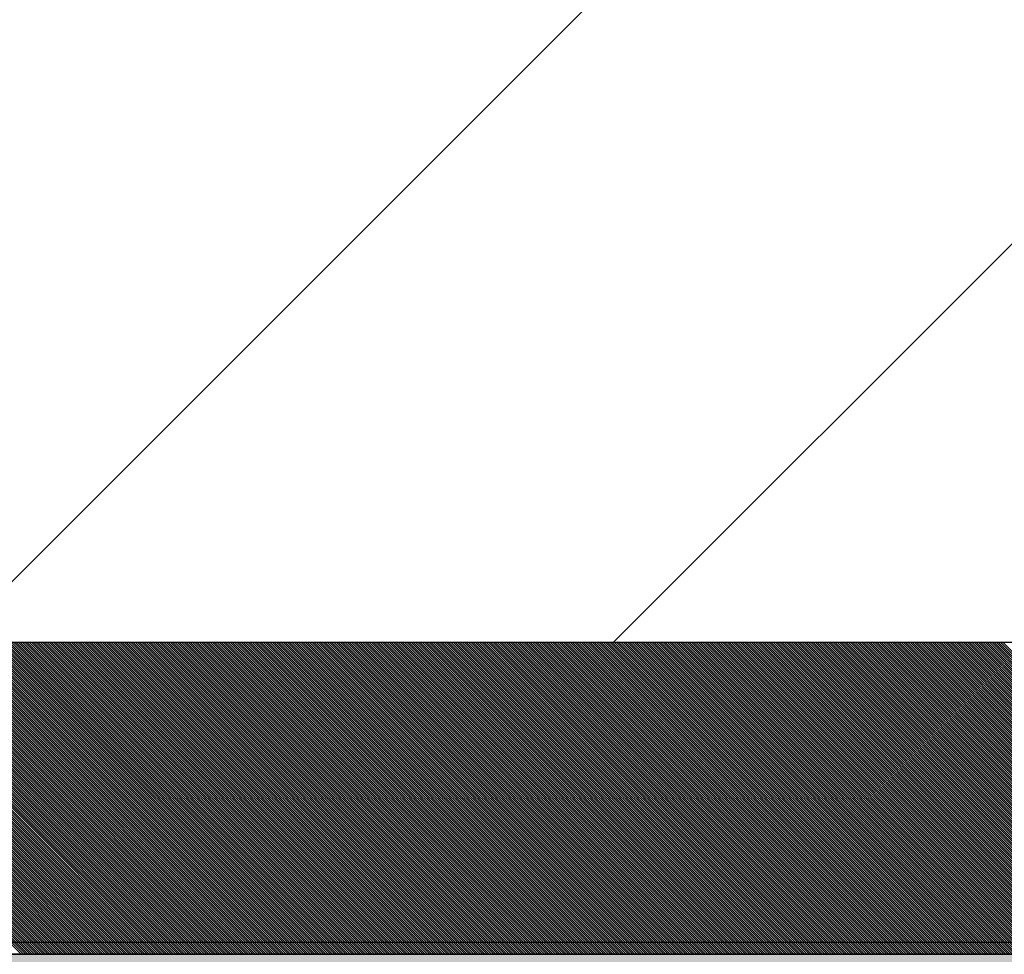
# Model space of a CAD drawing. Header units: millimetres. Extents: x 811 to 573824, y 137 to 100812.
# Tile 78 of 143: x 450198 to 450277, y 70710 to 70785. Entities that reach past the tile are written whole.
import ezdxf

# ---------------------------------------------------------------- set-up
doc = ezdxf.new("R2010")
doc.units = ezdxf.units.MM
doc.header["$LTSCALE"] = 3
doc.header["$MEASUREMENT"] = 0
doc.header["$PDMODE"] = 35
doc.layers.get('Defpoints').update_dxf_attribs({"lineweight": 0})
for name, color, linetype in [('ARC - LEADER ARROW', 7, 'Continuous'), ('GLASS', 5, 'Continuous'), ('TEXT', 7, 'Continuous')]:
    doc.layers.add(name, color=color, linetype=linetype)
for name, color, linetype, lineweight in [('KITCHEN EQUIPMENTS', 251, 'Continuous', 0), ('NEW BRICKWORK', 1, 'Continuous', 0), ('S Fur', 44, 'Continuous', 20), ('S-Hatch_8', 7, 'Continuous', 0), ('Wall', 7, 'Continuous', 25)]:
    doc.layers.add(name, color=color, linetype=linetype, lineweight=lineweight)
doc.styles.get("Standard").update_dxf_attribs({"font": 'stylu.ttf'})
doc.dimstyles.new('ARC SCALE50', dxfattribs={"dimscale": 50, "dimtxt": 1, "dimasz": 1.5, "dimexe": 0.8, "dimexo": 0.8, "dimgap": 0.5, "dimtad": 0, "dimdec": 0, "dimrnd": 1, "dimzin": 0, "dimdsep": 46, "dimtxsty": 'Standard', "dimcen": 1.5, "dimdle": 0.8, "dimclrd": 256, "dimclre": 256, "dimclrt": 256, "dimadec": 0, "dimazin": 0, "dimtfac": 2, "dimtdec": 0, "dimtmove": 1, "dimatfit": 2, "dimfxl": 1, "dimtolj": 1, "dimtzin": 0, "dimlwd": -1, "dimlwe": 13, "dimarcsym": 0})

# ---------------------------------------------------------------- blocks, each defined once
blk = doc.blocks.new('xzgredgr')
at = {"layer": 'KITCHEN EQUIPMENTS'}
for q in [(451024.926, 70735.189, 0.118), (450524.926, 70735.189, 0.118)]:
    blk.add_line((450124.926, 70735.189, 0.118), q, dxfattribs=at)
blk = doc.blocks.new('*D248')
at = {"layer": 'ARC - LEADER ARROW', "lineweight": 13, "transparency": 16777216}
for p, q in [((450164.926, 70735.189), (450350.602, 70735.189)), ((450164.925, 66874.887), (450350.602, 66874.887))]:
    blk.add_line(p, q, dxfattribs=at)
at = {"layer": 'ARC - LEADER ARROW', "transparency": 16777216}
for p, q in [((450310.602, 70660.189), (450310.602, 68925.847)), ((450310.602, 66949.887), (450310.602, 68684.229))]:
    blk.add_line(p, q, dxfattribs=at)
for points in [[(450298.102, 70660.189), (450323.102, 70660.189), (450310.602, 70735.189)], [(450298.102, 66949.887), (450323.102, 66949.887), (450310.602, 66874.887)]]:
    blk.add_solid(points, dxfattribs=at)
at = {"layer": 'Defpoints', "color": 0, "transparency": 16777216}
for p in [(450124.926, 70735.189, 0.001), (450124.925, 66874.887, 0), (450310.602, 66874.887)]:
    blk.add_point(p, dxfattribs=at)
at = {"layer": 'ARC - LEADER ARROW', "transparency": 16777216, "insert": (450310.602, 68805.038), "char_height": 50, "attachment_point": 5, "rotation": 90}
blk.add_mtext('\\A1;3860', dxfattribs=at)
blk = doc.blocks.new('SEATING')
at = {"layer": 'S Fur', "lineweight": 25, "elevation": 0.18}
blk.add_lwpolyline([(101975.483, 80587.82), (102875.481, 80587.82), (102875.481, 80569.821), (101975.483, 80569.821)], close=True, dxfattribs=at)
blk = doc.blocks.new('BAR BACK DISPLAY SHELVES')
at = {"layer": 'GLASS', "ltscale": 0.5}
h = blk.add_hatch(color=4, dxfattribs=at)
h.dxf.hatch_style = 1
h.paths.add_polyline_path([(68311.064, 74450.762), (68310.997, 78040.621), (68561.057, 78040.554), (68561.058, 74450.346)])
at = {"layer": 'S Fur'}
for p, q in [((68310.997, 78065.555, 0.181), (68561.058, 78065.555, 0.181)), ((68561.058, 78040.554, 0.181), (68310.997, 78040.554, 0.181))]:
    blk.add_line(p, q, dxfattribs=at)
at = {"layer": 'S-Hatch_8', "color": 0, "linetype": 'Continuous'}
for p, q in [((68359.115, 78040.554, 0.181), (68334.115, 78065.555, 0.181)), ((68359.292, 78040.554, 0.181), (68334.292, 78065.555, 0.181)), ((68359.469, 78040.554, 0.181), (68334.468, 78065.555, 0.181)), ((68359.646, 78040.554, 0.181), (68334.645, 78065.555, 0.181)), ((68359.822, 78040.554, 0.181), (68334.822, 78065.555, 0.181)), ((68359.999, 78040.554, 0.181), (68334.999, 78065.555, 0.181)), ((68360.176, 78040.554, 0.181), (68335.176, 78065.555, 0.181)), ((68360.353, 78040.554, 0.181), (68335.352, 78065.555, 0.181)), ((68360.529, 78040.554, 0.181), (68335.529, 78065.555, 0.181)), ((68360.706, 78040.554, 0.181), (68335.706, 78065.555, 0.181)), ((68360.883, 78040.554, 0.181), (68335.883, 78065.555, 0.181)), ((68361.06, 78040.554, 0.181), (68336.059, 78065.555, 0.181)), ((68361.237, 78040.554, 0.181), (68336.236, 78065.555, 0.181)), ((68361.413, 78040.554, 0.181), (68336.413, 78065.555, 0.181)), ((68361.59, 78040.554, 0.181), (68336.59, 78065.555, 0.181)), ((68361.767, 78040.554, 0.181), (68336.767, 78065.555, 0.181)), ((68361.944, 78040.554, 0.181), (68336.943, 78065.555, 0.181)), ((68362.12, 78040.554, 0.181), (68337.12, 78065.555, 0.181)), ((68362.297, 78040.554, 0.181), (68337.297, 78065.555, 0.181)), ((68362.474, 78040.554, 0.181), (68337.474, 78065.555, 0.181)), ((68362.651, 78040.554, 0.181), (68337.65, 78065.555, 0.181)), ((68362.828, 78040.554, 0.181), (68337.827, 78065.555, 0.181)), ((68363.004, 78040.554, 0.181), (68338.004, 78065.555, 0.181)), ((68363.181, 78040.554, 0.181), (68338.181, 78065.555, 0.181)), ((68363.358, 78040.554, 0.181), (68338.358, 78065.555, 0.181)), ((68363.535, 78040.554, 0.181), (68338.534, 78065.555, 0.181)), ((68363.711, 78040.554, 0.181), (68338.711, 78065.555, 0.181)), ((68363.888, 78040.554, 0.181), (68338.888, 78065.555, 0.181)), ((68364.065, 78040.554, 0.181), (68339.065, 78065.555, 0.181)), ((68364.242, 78040.554, 0.181), (68339.241, 78065.555, 0.181)), ((68364.419, 78040.554, 0.181), (68339.418, 78065.555, 0.181)), ((68364.595, 78040.554, 0.181), (68339.595, 78065.555, 0.181)), ((68364.772, 78040.554, 0.181), (68339.772, 78065.555, 0.181)), ((68364.949, 78040.554, 0.181), (68339.949, 78065.555, 0.181)), ((68365.126, 78040.554, 0.181), (68340.125, 78065.555, 0.181)), ((68365.302, 78040.554, 0.181), (68340.302, 78065.555, 0.181)), ((68365.479, 78040.554, 0.181), (68340.479, 78065.555, 0.181)), ((68365.656, 78040.554, 0.181), (68340.656, 78065.555, 0.181)), ((68365.833, 78040.554, 0.181), (68340.832, 78065.555, 0.181)), ((68366.01, 78040.554, 0.181), (68341.009, 78065.555, 0.181)), ((68366.186, 78040.554, 0.181), (68341.186, 78065.555, 0.181)), ((68366.363, 78040.554, 0.181), (68341.363, 78065.555, 0.181)), ((68366.54, 78040.554, 0.181), (68341.539, 78065.555, 0.181)), ((68366.717, 78040.554, 0.181), (68341.716, 78065.555, 0.181)), ((68366.893, 78040.554, 0.181), (68341.893, 78065.555, 0.181)), ((68367.07, 78040.554, 0.181), (68342.07, 78065.555, 0.181)), ((68367.247, 78040.554, 0.181), (68342.247, 78065.555, 0.181)), ((68367.424, 78040.554, 0.181), (68342.423, 78065.555, 0.181)), ((68367.6, 78040.554, 0.181), (68342.6, 78065.555, 0.181)), ((68367.777, 78040.554, 0.181), (68342.777, 78065.555, 0.181)), ((68367.954, 78040.554, 0.181), (68342.954, 78065.555, 0.181)), ((68368.131, 78040.554, 0.181), (68343.13, 78065.555, 0.181)), ((68368.308, 78040.554, 0.181), (68343.307, 78065.555, 0.181)), ((68368.484, 78040.554, 0.181), (68343.484, 78065.555, 0.181)), ((68368.661, 78040.554, 0.181), (68343.661, 78065.555, 0.181)), ((68368.838, 78040.554, 0.181), (68343.838, 78065.555, 0.181)), ((68369.015, 78040.554, 0.181), (68344.014, 78065.555, 0.181)), ((68369.191, 78040.554, 0.181), (68344.191, 78065.555, 0.181)), ((68369.368, 78040.554, 0.181), (68344.368, 78065.555, 0.181)), ((68369.545, 78040.554, 0.181), (68344.545, 78065.555, 0.181)), ((68369.722, 78040.554, 0.181), (68344.721, 78065.555, 0.181)), ((68369.899, 78040.554, 0.181), (68344.898, 78065.555, 0.181)), ((68370.075, 78040.554, 0.181), (68345.075, 78065.555, 0.181)), ((68370.252, 78040.554, 0.181), (68345.252, 78065.555, 0.181)), ((68370.429, 78040.554, 0.181), (68345.429, 78065.555, 0.181)), ((68370.606, 78040.554, 0.181), (68345.605, 78065.555, 0.181)), ((68370.782, 78040.554, 0.181), (68345.782, 78065.555, 0.181)), ((68370.959, 78040.554, 0.181), (68345.959, 78065.555, 0.181)), ((68371.136, 78040.554, 0.181), (68346.136, 78065.555, 0.181)), ((68371.313, 78040.554, 0.181), (68346.312, 78065.555, 0.181)), ((68371.49, 78040.554, 0.181), (68346.489, 78065.555, 0.181)), ((68371.666, 78040.554, 0.181), (68346.666, 78065.555, 0.181)), ((68371.843, 78040.554, 0.181), (68346.843, 78065.555, 0.181)), ((68372.02, 78040.554, 0.181), (68347.02, 78065.555, 0.181)), ((68372.197, 78040.554, 0.181), (68347.196, 78065.555, 0.181)), ((68372.373, 78040.554, 0.181), (68347.373, 78065.555, 0.181)), ((68372.55, 78040.554, 0.181), (68347.55, 78065.555, 0.181)), ((68372.727, 78040.554, 0.181), (68347.727, 78065.555, 0.181)), ((68372.904, 78040.554, 0.181), (68347.903, 78065.555, 0.181)), ((68373.081, 78040.554, 0.181), (68348.08, 78065.555, 0.181)), ((68373.257, 78040.554, 0.181), (68348.257, 78065.555, 0.181)), ((68373.434, 78040.554, 0.181), (68348.434, 78065.555, 0.181)), ((68373.611, 78040.554, 0.181), (68348.611, 78065.555, 0.181)), ((68373.788, 78040.554, 0.181), (68348.787, 78065.555, 0.181)), ((68373.964, 78040.554, 0.181), (68348.964, 78065.555, 0.181)), ((68374.141, 78040.554, 0.181), (68349.141, 78065.555, 0.181)), ((68374.318, 78040.554, 0.181), (68349.318, 78065.555, 0.181)), ((68374.495, 78040.554, 0.181), (68349.494, 78065.555, 0.181)), ((68374.672, 78040.554, 0.181), (68349.671, 78065.555, 0.181)), ((68374.848, 78040.554, 0.181), (68349.848, 78065.555, 0.181)), ((68375.025, 78040.554, 0.181), (68350.025, 78065.555, 0.181)), ((68375.202, 78040.554, 0.181), (68350.202, 78065.555, 0.181)), ((68375.379, 78040.554, 0.181), (68350.378, 78065.555, 0.181)), ((68375.555, 78040.554, 0.181), (68350.555, 78065.555, 0.181)), ((68375.732, 78040.554, 0.181), (68350.732, 78065.555, 0.181)), ((68375.909, 78040.554, 0.181), (68350.909, 78065.555, 0.181)), ((68376.086, 78040.554, 0.181), (68351.085, 78065.555, 0.181)), ((68376.263, 78040.554, 0.181), (68351.262, 78065.555, 0.181)), ((68376.439, 78040.554, 0.181), (68351.439, 78065.555, 0.181)), ((68376.616, 78040.554, 0.181), (68351.616, 78065.555, 0.181)), ((68376.793, 78040.554, 0.181), (68351.793, 78065.555, 0.181)), ((68376.97, 78040.554, 0.181), (68351.969, 78065.555, 0.181)), ((68377.146, 78040.554, 0.181), (68352.146, 78065.555, 0.181)), ((68377.323, 78040.554, 0.181), (68352.323, 78065.555, 0.181)), ((68377.5, 78040.554, 0.181), (68352.5, 78065.555, 0.181)), ((68377.677, 78040.554, 0.181), (68352.676, 78065.555, 0.181)), ((68377.854, 78040.554, 0.181), (68352.853, 78065.555, 0.181)), ((68378.03, 78040.554, 0.181), (68353.03, 78065.555, 0.181)), ((68378.207, 78040.554, 0.181), (68353.207, 78065.555, 0.181)), ((68378.384, 78040.554, 0.181), (68353.384, 78065.555, 0.181)), ((68378.561, 78040.554, 0.181), (68353.56, 78065.555, 0.181)), ((68378.737, 78040.554, 0.181), (68353.737, 78065.555, 0.181)), ((68378.914, 78040.554, 0.181), (68353.914, 78065.555, 0.181)), ((68379.091, 78040.554, 0.181), (68354.091, 78065.555, 0.181)), ((68379.268, 78040.554, 0.181), (68354.267, 78065.555, 0.181)), ((68379.445, 78040.554, 0.181), (68354.444, 78065.555, 0.181)), ((68379.621, 78040.554, 0.181), (68354.621, 78065.555, 0.181)), ((68379.798, 78040.554, 0.181), (68354.798, 78065.555, 0.181)), ((68379.975, 78040.554, 0.181), (68354.975, 78065.555, 0.181)), ((68380.152, 78040.554, 0.181), (68355.151, 78065.555, 0.181)), ((68380.328, 78040.554, 0.181), (68355.328, 78065.555, 0.181)), ((68380.505, 78040.554, 0.181), (68355.505, 78065.555, 0.181)), ((68380.682, 78040.554, 0.181), (68355.682, 78065.555, 0.181)), ((68380.859, 78040.554, 0.181), (68355.858, 78065.555, 0.181)), ((68381.036, 78040.554, 0.181), (68356.035, 78065.555, 0.181)), ((68381.212, 78040.554, 0.181), (68356.212, 78065.555, 0.181)), ((68381.389, 78040.554, 0.181), (68356.389, 78065.555, 0.181)), ((68381.566, 78040.554, 0.181), (68356.566, 78065.555, 0.181)), ((68381.743, 78040.554, 0.181), (68356.742, 78065.555, 0.181)), ((68381.919, 78040.554, 0.181), (68356.919, 78065.555, 0.181)), ((68382.096, 78040.554, 0.181), (68357.096, 78065.555, 0.181)), ((68382.273, 78040.554, 0.181), (68357.273, 78065.555, 0.181)), ((68382.45, 78040.554, 0.181), (68357.449, 78065.555, 0.181)), ((68382.627, 78040.554, 0.181), (68357.626, 78065.555, 0.181)), ((68382.803, 78040.554, 0.181), (68357.803, 78065.555, 0.181)), ((68382.98, 78040.554, 0.181), (68357.98, 78065.555, 0.181)), ((68383.157, 78040.554, 0.181), (68358.157, 78065.555, 0.181)), ((68383.334, 78040.554, 0.181), (68358.333, 78065.555, 0.181)), ((68383.51, 78040.554, 0.181), (68358.51, 78065.555, 0.181)), ((68383.687, 78040.554, 0.181), (68358.687, 78065.555, 0.181)), ((68383.864, 78040.554, 0.181), (68358.864, 78065.555, 0.181)), ((68384.041, 78040.554, 0.181), (68359.04, 78065.555, 0.181)), ((68384.218, 78040.554, 0.181), (68359.217, 78065.555, 0.181)), ((68384.394, 78040.554, 0.181), (68359.394, 78065.555, 0.181)), ((68384.571, 78040.554, 0.181), (68359.571, 78065.555, 0.181)), ((68384.748, 78040.554, 0.181), (68359.747, 78065.555, 0.181)), ((68384.925, 78040.554, 0.181), (68359.924, 78065.555, 0.181)), ((68385.101, 78040.554, 0.181), (68360.101, 78065.555, 0.181)), ((68385.278, 78040.554, 0.181), (68360.278, 78065.555, 0.181)), ((68385.455, 78040.554, 0.181), (68360.455, 78065.555, 0.181)), ((68385.632, 78040.554, 0.181), (68360.631, 78065.555, 0.181)), ((68385.808, 78040.554, 0.181), (68360.808, 78065.555, 0.181)), ((68385.985, 78040.554, 0.181), (68360.985, 78065.555, 0.181)), ((68386.162, 78040.554, 0.181), (68361.162, 78065.555, 0.181)), ((68386.339, 78040.554, 0.181), (68361.338, 78065.555, 0.181)), ((68386.516, 78040.554, 0.181), (68361.515, 78065.555, 0.181)), ((68386.692, 78040.554, 0.181), (68361.692, 78065.555, 0.181)), ((68386.869, 78040.554, 0.181), (68361.869, 78065.555, 0.181)), ((68387.046, 78040.554, 0.181), (68362.046, 78065.555, 0.181)), ((68387.223, 78040.554, 0.181), (68362.222, 78065.555, 0.181)), ((68387.399, 78040.554, 0.181), (68362.399, 78065.555, 0.181)), ((68387.576, 78040.554, 0.181), (68362.576, 78065.555, 0.181)), ((68387.753, 78040.554, 0.181), (68362.753, 78065.555, 0.181)), ((68387.93, 78040.554, 0.181), (68362.929, 78065.555, 0.181)), ((68388.107, 78040.554, 0.181), (68363.106, 78065.555, 0.181)), ((68388.283, 78040.554, 0.181), (68363.283, 78065.555, 0.181)), ((68388.46, 78040.554, 0.181), (68363.46, 78065.555, 0.181)), ((68388.637, 78040.554, 0.181), (68363.637, 78065.555, 0.181)), ((68388.814, 78040.554, 0.181), (68363.813, 78065.555, 0.181)), ((68388.99, 78040.554, 0.181), (68363.99, 78065.555, 0.181)), ((68389.167, 78040.554, 0.181), (68364.167, 78065.555, 0.181)), ((68389.344, 78040.554, 0.181), (68364.344, 78065.555, 0.181)), ((68389.521, 78040.554, 0.181), (68364.52, 78065.555, 0.181)), ((68389.698, 78040.554, 0.181), (68364.697, 78065.555, 0.181)), ((68389.874, 78040.554, 0.181), (68364.874, 78065.555, 0.181)), ((68390.051, 78040.554, 0.181), (68365.051, 78065.555, 0.181)), ((68390.228, 78040.554, 0.181), (68365.228, 78065.555, 0.181)), ((68390.405, 78040.554, 0.181), (68365.404, 78065.555, 0.181)), ((68390.581, 78040.554, 0.181), (68365.581, 78065.555, 0.181)), ((68390.758, 78040.554, 0.181), (68365.758, 78065.555, 0.181)), ((68390.935, 78040.554, 0.181), (68365.935, 78065.555, 0.181)), ((68391.112, 78040.554, 0.181), (68366.111, 78065.555, 0.181)), ((68391.289, 78040.554, 0.181), (68366.288, 78065.555, 0.181)), ((68391.465, 78040.554, 0.181), (68366.465, 78065.555, 0.181)), ((68391.642, 78040.554, 0.181), (68366.642, 78065.555, 0.181)), ((68391.819, 78040.554, 0.181), (68366.819, 78065.555, 0.181)), ((68391.996, 78040.554, 0.181), (68366.995, 78065.555, 0.181)), ((68392.172, 78040.554, 0.181), (68367.172, 78065.555, 0.181)), ((68392.349, 78040.554, 0.181), (68367.349, 78065.555, 0.181)), ((68392.526, 78040.554, 0.181), (68367.526, 78065.555, 0.181)), ((68392.703, 78040.554, 0.181), (68367.702, 78065.555, 0.181)), ((68392.88, 78040.554, 0.181), (68367.879, 78065.555, 0.181)), ((68393.056, 78040.554, 0.181), (68368.056, 78065.555, 0.181)), ((68393.233, 78040.554, 0.181), (68368.233, 78065.555, 0.181)), ((68393.41, 78040.554, 0.181), (68368.41, 78065.555, 0.181)), ((68393.587, 78040.554, 0.181), (68368.586, 78065.555, 0.181)), ((68393.763, 78040.554, 0.181), (68368.763, 78065.555, 0.181)), ((68393.94, 78040.554, 0.181), (68368.94, 78065.555, 0.181)), ((68394.117, 78040.554, 0.181), (68369.117, 78065.555, 0.181)), ((68394.294, 78040.554, 0.181), (68369.293, 78065.555, 0.181)), ((68394.471, 78040.554, 0.181), (68369.47, 78065.555, 0.181)), ((68394.647, 78040.554, 0.181), (68369.647, 78065.555, 0.181)), ((68394.824, 78040.554, 0.181), (68369.824, 78065.555, 0.181)), ((68395.001, 78040.554, 0.181), (68370.001, 78065.555, 0.181)), ((68395.178, 78040.554, 0.181), (68370.177, 78065.555, 0.181)), ((68395.354, 78040.554, 0.181), (68370.354, 78065.555, 0.181)), ((68395.531, 78040.554, 0.181), (68370.531, 78065.555, 0.181)), ((68395.708, 78040.554, 0.181), (68370.708, 78065.555, 0.181)), ((68395.885, 78040.554, 0.181), (68370.884, 78065.555, 0.181)), ((68396.062, 78040.554, 0.181), (68371.061, 78065.555, 0.181)), ((68396.238, 78040.554, 0.181), (68371.238, 78065.555, 0.181)), ((68396.415, 78040.554, 0.181), (68371.415, 78065.555, 0.181)), ((68396.592, 78040.554, 0.181), (68371.592, 78065.555, 0.181)), ((68396.769, 78040.554, 0.181), (68371.768, 78065.555, 0.181)), ((68396.945, 78040.554, 0.181), (68371.945, 78065.555, 0.181)), ((68397.122, 78040.554, 0.181), (68372.122, 78065.555, 0.181)), ((68397.299, 78040.554, 0.181), (68372.299, 78065.555, 0.181)), ((68397.476, 78040.554, 0.181), (68372.475, 78065.555, 0.181)), ((68397.653, 78040.554, 0.181), (68372.652, 78065.555, 0.181)), ((68397.829, 78040.554, 0.181), (68372.829, 78065.555, 0.181)), ((68398.006, 78040.554, 0.181), (68373.006, 78065.555, 0.181)), ((68398.183, 78040.554, 0.181), (68373.183, 78065.555, 0.181)), ((68398.36, 78040.554, 0.181), (68373.359, 78065.555, 0.181)), ((68398.536, 78040.554, 0.181), (68373.536, 78065.555, 0.181)), ((68398.713, 78040.554, 0.181), (68373.713, 78065.555, 0.181)), ((68398.89, 78040.554, 0.181), (68373.89, 78065.555, 0.181)), ((68399.067, 78040.554, 0.181), (68374.066, 78065.555, 0.181)), ((68399.244, 78040.554, 0.181), (68374.243, 78065.555, 0.181)), ((68399.42, 78040.554, 0.181), (68374.42, 78065.555, 0.181)), ((68399.597, 78040.554, 0.181), (68374.597, 78065.555, 0.181)), ((68399.774, 78040.554, 0.181), (68374.774, 78065.555, 0.181)), ((68399.951, 78040.554, 0.181), (68374.95, 78065.555, 0.181)), ((68400.127, 78040.554, 0.181), (68375.127, 78065.555, 0.181)), ((68400.304, 78040.554, 0.181), (68375.304, 78065.555, 0.181)), ((68400.481, 78040.554, 0.181), (68375.481, 78065.555, 0.181)), ((68400.658, 78040.554, 0.181), (68375.657, 78065.555, 0.181)), ((68400.835, 78040.554, 0.181), (68375.834, 78065.555, 0.181)), ((68401.011, 78040.554, 0.181), (68376.011, 78065.555, 0.181)), ((68401.188, 78040.554, 0.181), (68376.188, 78065.555, 0.181)), ((68401.365, 78040.554, 0.181), (68376.365, 78065.555, 0.181)), ((68401.542, 78040.554, 0.181), (68376.541, 78065.555, 0.181)), ((68401.718, 78040.554, 0.181), (68376.718, 78065.555, 0.181)), ((68401.895, 78040.554, 0.181), (68376.895, 78065.555, 0.181)), ((68402.072, 78040.554, 0.181), (68377.072, 78065.555, 0.181)), ((68402.249, 78040.554, 0.181), (68377.248, 78065.555, 0.181)), ((68402.426, 78040.554, 0.181), (68377.425, 78065.555, 0.181)), ((68402.602, 78040.554, 0.181), (68377.602, 78065.555, 0.181)), ((68402.779, 78040.554, 0.181), (68377.779, 78065.555, 0.181)), ((68402.956, 78040.554, 0.181), (68377.955, 78065.555, 0.181)), ((68403.133, 78040.554, 0.181), (68378.132, 78065.555, 0.181)), ((68403.309, 78040.554, 0.181), (68378.309, 78065.555, 0.181)), ((68403.486, 78040.554, 0.181), (68378.486, 78065.555, 0.181)), ((68403.663, 78040.554, 0.181), (68378.663, 78065.555, 0.181)), ((68403.84, 78040.554, 0.181), (68378.839, 78065.555, 0.181)), ((68404.016, 78040.554, 0.181), (68379.016, 78065.555, 0.181)), ((68404.193, 78040.554, 0.181), (68379.193, 78065.555, 0.181)), ((68404.37, 78040.554, 0.181), (68379.37, 78065.555, 0.181)), ((68404.547, 78040.554, 0.181), (68379.546, 78065.555, 0.181)), ((68404.724, 78040.554, 0.181), (68379.723, 78065.555, 0.181)), ((68404.9, 78040.554, 0.181), (68379.9, 78065.555, 0.181)), ((68405.077, 78040.554, 0.181), (68380.077, 78065.555, 0.181)), ((68405.254, 78040.554, 0.181), (68380.254, 78065.555, 0.181)), ((68405.431, 78040.554, 0.181), (68380.43, 78065.555, 0.181)), ((68405.607, 78040.554, 0.181), (68380.607, 78065.555, 0.181)), ((68405.784, 78040.554, 0.181), (68380.784, 78065.555, 0.181)), ((68405.961, 78040.554, 0.181), (68380.961, 78065.555, 0.181)), ((68406.138, 78040.554, 0.181), (68381.137, 78065.555, 0.181)), ((68406.315, 78040.554, 0.181), (68381.314, 78065.555, 0.181)), ((68406.491, 78040.554, 0.181), (68381.491, 78065.555, 0.181)), ((68406.668, 78040.554, 0.181), (68381.668, 78065.555, 0.181)), ((68406.845, 78040.554, 0.181), (68381.845, 78065.555, 0.181)), ((68407.022, 78040.554, 0.181), (68382.021, 78065.555, 0.181)), ((68407.198, 78040.554, 0.181), (68382.198, 78065.555, 0.181)), ((68407.375, 78040.554, 0.181), (68382.375, 78065.555, 0.181)), ((68407.552, 78040.554, 0.181), (68382.552, 78065.555, 0.181)), ((68407.729, 78040.554, 0.181), (68382.728, 78065.555, 0.181)), ((68407.906, 78040.554, 0.181), (68382.905, 78065.555, 0.181)), ((68408.082, 78040.554, 0.181), (68383.082, 78065.555, 0.181)), ((68408.259, 78040.554, 0.181), (68383.259, 78065.555, 0.181)), ((68408.436, 78040.554, 0.181), (68383.436, 78065.555, 0.181)), ((68408.613, 78040.554, 0.181), (68383.612, 78065.555, 0.181)), ((68408.789, 78040.554, 0.181), (68383.789, 78065.555, 0.181)), ((68408.966, 78040.554, 0.181), (68383.966, 78065.555, 0.181)), ((68409.143, 78040.554, 0.181), (68384.143, 78065.555, 0.181)), ((68409.32, 78040.554, 0.181), (68384.319, 78065.555, 0.181)), ((68409.497, 78040.554, 0.181), (68384.496, 78065.555, 0.181)), ((68409.673, 78040.554, 0.181), (68384.673, 78065.555, 0.181)), ((68409.85, 78040.554, 0.181), (68384.85, 78065.555, 0.181)), ((68410.027, 78040.554, 0.181), (68385.027, 78065.555, 0.181)), ((68410.204, 78040.554, 0.181), (68385.203, 78065.555, 0.181)), ((68410.38, 78040.554, 0.181), (68385.38, 78065.555, 0.181)), ((68410.557, 78040.554, 0.181), (68385.557, 78065.555, 0.181)), ((68410.734, 78040.554, 0.181), (68385.734, 78065.555, 0.181)), ((68410.911, 78040.554, 0.181), (68385.91, 78065.555, 0.181)), ((68411.088, 78040.554, 0.181), (68386.087, 78065.555, 0.181)), ((68411.264, 78040.554, 0.181), (68386.264, 78065.555, 0.181)), ((68411.441, 78040.554, 0.181), (68386.441, 78065.555, 0.181)), ((68411.618, 78040.554, 0.181), (68386.618, 78065.555, 0.181)), ((68411.795, 78040.554, 0.181), (68386.794, 78065.555, 0.181)), ((68411.971, 78040.554, 0.181), (68386.971, 78065.555, 0.181)), ((68412.148, 78040.554, 0.181), (68387.148, 78065.555, 0.181)), ((68412.325, 78040.554, 0.181), (68387.325, 78065.555, 0.181)), ((68412.502, 78040.554, 0.181), (68387.501, 78065.555, 0.181)), ((68412.679, 78040.554, 0.181), (68387.678, 78065.555, 0.181)), ((68412.855, 78040.554, 0.181), (68387.855, 78065.555, 0.181)), ((68413.032, 78040.554, 0.181), (68388.032, 78065.555, 0.181)), ((68413.209, 78040.554, 0.181), (68388.209, 78065.555, 0.181)), ((68413.386, 78040.554, 0.181), (68388.385, 78065.555, 0.181)), ((68413.562, 78040.554, 0.181), (68388.562, 78065.555, 0.181)), ((68413.739, 78040.554, 0.181), (68388.739, 78065.555, 0.181)), ((68413.916, 78040.554, 0.181), (68388.916, 78065.555, 0.181)), ((68414.093, 78040.554, 0.181), (68389.092, 78065.555, 0.181)), ((68414.27, 78040.554, 0.181), (68389.269, 78065.555, 0.181)), ((68414.446, 78040.554, 0.181), (68389.446, 78065.555, 0.181)), ((68414.623, 78040.554, 0.181), (68389.623, 78065.555, 0.181)), ((68414.8, 78040.554, 0.181), (68389.8, 78065.555, 0.181)), ((68414.977, 78040.554, 0.181), (68389.976, 78065.555, 0.181)), ((68415.153, 78040.554, 0.181), (68390.153, 78065.555, 0.181)), ((68415.33, 78040.554, 0.181), (68390.33, 78065.555, 0.181)), ((68415.507, 78040.554, 0.181), (68390.507, 78065.555, 0.181)), ((68415.684, 78040.554, 0.181), (68390.683, 78065.555, 0.181)), ((68415.861, 78040.554, 0.181), (68390.86, 78065.555, 0.181)), ((68416.037, 78040.554, 0.181), (68391.037, 78065.555, 0.181)), ((68416.214, 78040.554, 0.181), (68391.214, 78065.555, 0.181)), ((68416.391, 78040.554, 0.181), (68391.391, 78065.555, 0.181)), ((68416.568, 78040.554, 0.181), (68391.567, 78065.555, 0.181)), ((68416.744, 78040.554, 0.181), (68391.744, 78065.555, 0.181)), ((68416.921, 78040.554, 0.181), (68391.921, 78065.555, 0.181)), ((68417.098, 78040.554, 0.181), (68392.098, 78065.555, 0.181)), ((68417.275, 78040.554, 0.181), (68392.274, 78065.555, 0.181)), ((68417.452, 78040.554, 0.181), (68392.451, 78065.555, 0.181)), ((68417.628, 78040.554, 0.181), (68392.628, 78065.555, 0.181)), ((68417.805, 78040.554, 0.181), (68392.805, 78065.555, 0.181)), ((68417.982, 78040.554, 0.181), (68392.982, 78065.555, 0.181)), ((68418.159, 78040.554, 0.181), (68393.158, 78065.555, 0.181)), ((68418.335, 78040.554, 0.181), (68393.335, 78065.555, 0.181)), ((68418.512, 78040.554, 0.181), (68393.512, 78065.555, 0.181)), ((68418.689, 78040.554, 0.181), (68393.689, 78065.555, 0.181)), ((68418.866, 78040.554, 0.181), (68393.865, 78065.555, 0.181)), ((68419.043, 78040.554, 0.181), (68394.042, 78065.555, 0.181)), ((68419.219, 78040.554, 0.181), (68394.219, 78065.555, 0.181)), ((68419.396, 78040.554, 0.181), (68394.396, 78065.555, 0.181)), ((68419.573, 78040.554, 0.181), (68394.573, 78065.555, 0.181)), ((68419.75, 78040.554, 0.181), (68394.749, 78065.555, 0.181)), ((68419.926, 78040.554, 0.181), (68394.926, 78065.555, 0.181)), ((68420.103, 78040.554, 0.181), (68395.103, 78065.555, 0.181)), ((68420.28, 78040.554, 0.181), (68395.28, 78065.555, 0.181)), ((68420.457, 78040.554, 0.181), (68395.456, 78065.555, 0.181)), ((68420.634, 78040.554, 0.181), (68395.633, 78065.555, 0.181)), ((68420.81, 78040.554, 0.181), (68395.81, 78065.555, 0.181)), ((68420.987, 78040.554, 0.181), (68395.987, 78065.555, 0.181)), ((68421.164, 78040.554, 0.181), (68396.163, 78065.555, 0.181)), ((68421.341, 78040.554, 0.181), (68396.34, 78065.555, 0.181)), ((68421.517, 78040.554, 0.181), (68396.517, 78065.555, 0.181)), ((68421.694, 78040.554, 0.181), (68396.694, 78065.555, 0.181)), ((68421.871, 78040.554, 0.181), (68396.871, 78065.555, 0.181)), ((68422.048, 78040.554, 0.181), (68397.047, 78065.555, 0.181)), ((68422.224, 78040.554, 0.181), (68397.224, 78065.555, 0.181)), ((68422.401, 78040.554, 0.181), (68397.401, 78065.555, 0.181)), ((68422.578, 78040.554, 0.181), (68397.578, 78065.555, 0.181)), ((68422.755, 78040.554, 0.181), (68397.754, 78065.555, 0.181)), ((68422.932, 78040.554, 0.181), (68397.931, 78065.555, 0.181)), ((68423.108, 78040.554, 0.181), (68398.108, 78065.555, 0.181)), ((68423.285, 78040.554, 0.181), (68398.285, 78065.555, 0.181)), ((68423.462, 78040.554, 0.181), (68398.462, 78065.555, 0.181)), ((68423.639, 78040.554, 0.181), (68398.638, 78065.555, 0.181)), ((68423.815, 78040.554, 0.181), (68398.815, 78065.555, 0.181)), ((68423.992, 78040.554, 0.181), (68398.992, 78065.555, 0.181)), ((68424.169, 78040.554, 0.181), (68399.169, 78065.555, 0.181)), ((68424.346, 78040.554, 0.181), (68399.345, 78065.555, 0.181)), ((68424.523, 78040.554, 0.181), (68399.522, 78065.555, 0.181)), ((68424.699, 78040.554, 0.181), (68399.699, 78065.555, 0.181)), ((68424.876, 78040.554, 0.181), (68399.876, 78065.555, 0.181)), ((68425.053, 78040.554, 0.181), (68400.053, 78065.555, 0.181)), ((68425.23, 78040.554, 0.181), (68400.229, 78065.555, 0.181)), ((68425.406, 78040.554, 0.181), (68400.406, 78065.555, 0.181)), ((68425.583, 78040.554, 0.181), (68400.583, 78065.555, 0.181)), ((68425.76, 78040.554, 0.181), (68400.76, 78065.555, 0.181)), ((68425.937, 78040.554, 0.181), (68400.936, 78065.555, 0.181)), ((68426.114, 78040.554, 0.181), (68401.113, 78065.555, 0.181)), ((68426.29, 78040.554, 0.181), (68401.29, 78065.555, 0.181)), ((68426.467, 78040.554, 0.181), (68401.467, 78065.555, 0.181)), ((68426.644, 78040.554, 0.181), (68401.644, 78065.555, 0.181)), ((68426.821, 78040.554, 0.181), (68401.82, 78065.555, 0.181)), ((68426.997, 78040.554, 0.181), (68401.997, 78065.555, 0.181)), ((68427.174, 78040.554, 0.181), (68402.174, 78065.555, 0.181)), ((68427.351, 78040.554, 0.181), (68402.351, 78065.555, 0.181)), ((68427.528, 78040.554, 0.181), (68402.527, 78065.555, 0.181)), ((68427.705, 78040.554, 0.181), (68402.704, 78065.555, 0.181)), ((68427.881, 78040.554, 0.181), (68402.881, 78065.555, 0.181)), ((68428.058, 78040.554, 0.181), (68403.058, 78065.555, 0.181)), ((68428.235, 78040.554, 0.181), (68403.235, 78065.555, 0.181)), ((68428.412, 78040.554, 0.181), (68403.411, 78065.555, 0.181)), ((68428.588, 78040.554, 0.181), (68403.588, 78065.555, 0.181)), ((68428.765, 78040.554, 0.181), (68403.765, 78065.555, 0.181)), ((68428.942, 78040.554, 0.181), (68403.942, 78065.555, 0.181)), ((68429.119, 78040.554, 0.181), (68404.118, 78065.555, 0.181)), ((68429.296, 78040.554, 0.181), (68404.295, 78065.555, 0.181)), ((68429.472, 78040.554, 0.181), (68404.472, 78065.555, 0.181)), ((68429.649, 78040.554, 0.181), (68404.649, 78065.555, 0.181)), ((68429.826, 78040.554, 0.181), (68404.826, 78065.555, 0.181)), ((68430.003, 78040.554, 0.181), (68405.002, 78065.555, 0.181)), ((68430.179, 78040.554, 0.181), (68405.179, 78065.555, 0.181)), ((68430.356, 78040.554, 0.181), (68405.356, 78065.555, 0.181)), ((68430.533, 78040.554, 0.181), (68405.533, 78065.555, 0.181)), ((68430.71, 78040.554, 0.181), (68405.709, 78065.555, 0.181)), ((68430.887, 78040.554, 0.181), (68405.886, 78065.555, 0.181)), ((68431.063, 78040.554, 0.181), (68406.063, 78065.555, 0.181)), ((68431.24, 78040.554, 0.181), (68406.24, 78065.555, 0.181)), ((68431.417, 78040.554, 0.181), (68406.417, 78065.555, 0.181)), ((68431.594, 78040.554, 0.181), (68406.593, 78065.555, 0.181)), ((68431.77, 78040.554, 0.181), (68406.77, 78065.555, 0.181)), ((68431.947, 78040.554, 0.181), (68406.947, 78065.555, 0.181)), ((68432.124, 78040.554, 0.181), (68407.124, 78065.555, 0.181)), ((68432.301, 78040.554, 0.181), (68407.3, 78065.555, 0.181)), ((68432.478, 78040.554, 0.181), (68407.477, 78065.555, 0.181)), ((68432.654, 78040.554, 0.181), (68407.654, 78065.555, 0.181)), ((68432.831, 78040.554, 0.181), (68407.831, 78065.555, 0.181)), ((68433.008, 78040.554, 0.181), (68408.008, 78065.555, 0.181)), ((68433.185, 78040.554, 0.181), (68408.184, 78065.555, 0.181)), ((68433.361, 78040.554, 0.181), (68408.361, 78065.555, 0.181)), ((68433.538, 78040.554, 0.181), (68408.538, 78065.555, 0.181)), ((68433.715, 78040.554, 0.181), (68408.715, 78065.555, 0.181)), ((68433.892, 78040.554, 0.181), (68408.891, 78065.555, 0.181)), ((68434.069, 78040.554, 0.181), (68409.068, 78065.555, 0.181)), ((68434.245, 78040.554, 0.181), (68409.245, 78065.555, 0.181)), ((68434.422, 78040.554, 0.181), (68409.422, 78065.555, 0.181)), ((68434.599, 78040.554, 0.181), (68409.599, 78065.555, 0.181)), ((68434.776, 78040.554, 0.181), (68409.775, 78065.555, 0.181)), ((68434.952, 78040.554, 0.181), (68409.952, 78065.555, 0.181)), ((68435.129, 78040.554, 0.181), (68410.129, 78065.555, 0.181)), ((68435.306, 78040.554, 0.181), (68410.306, 78065.555, 0.181)), ((68435.483, 78040.554, 0.181), (68410.482, 78065.555, 0.181)), ((68435.66, 78040.554, 0.181), (68410.659, 78065.555, 0.181)), ((68435.836, 78040.554, 0.181), (68410.836, 78065.555, 0.181)), ((68436.013, 78040.554, 0.181), (68411.013, 78065.555, 0.181)), ((68436.19, 78040.554, 0.181), (68411.19, 78065.555, 0.181)), ((68436.367, 78040.554, 0.181), (68411.366, 78065.555, 0.181)), ((68436.543, 78040.554, 0.181), (68411.543, 78065.555, 0.181)), ((68436.72, 78040.554, 0.181), (68411.72, 78065.555, 0.181)), ((68436.897, 78040.554, 0.181), (68411.897, 78065.555, 0.181)), ((68437.074, 78040.554, 0.181), (68412.073, 78065.555, 0.181)), ((68437.251, 78040.554, 0.181), (68412.25, 78065.555, 0.181)), ((68437.427, 78040.554, 0.181), (68412.427, 78065.555, 0.181)), ((68437.604, 78040.554, 0.181), (68412.604, 78065.555, 0.181)), ((68437.781, 78040.554, 0.181), (68412.781, 78065.555, 0.181)), ((68437.958, 78040.554, 0.181), (68412.957, 78065.555, 0.181)), ((68438.134, 78040.554, 0.181), (68413.134, 78065.555, 0.181)), ((68438.311, 78040.554, 0.181), (68413.311, 78065.555, 0.181)), ((68438.488, 78040.554, 0.181), (68413.488, 78065.555, 0.181)), ((68438.665, 78040.554, 0.181), (68413.664, 78065.555, 0.181)), ((68438.842, 78040.554, 0.181), (68413.841, 78065.555, 0.181)), ((68439.018, 78040.554, 0.181), (68414.018, 78065.555, 0.181)), ((68439.195, 78040.554, 0.181), (68414.195, 78065.555, 0.181)), ((68439.372, 78040.554, 0.181), (68414.371, 78065.555, 0.181)), ((68439.549, 78040.554, 0.181), (68414.548, 78065.555, 0.181)), ((68439.725, 78040.554, 0.181), (68414.725, 78065.555, 0.181)), ((68439.902, 78040.554, 0.181), (68414.902, 78065.555, 0.181)), ((68440.079, 78040.554, 0.181), (68415.079, 78065.555, 0.181)), ((68440.256, 78040.554, 0.181), (68415.255, 78065.555, 0.181)), ((68440.432, 78040.554, 0.181), (68415.432, 78065.555, 0.181)), ((68440.609, 78040.554, 0.181), (68415.609, 78065.555, 0.181)), ((68440.786, 78040.554, 0.181), (68415.786, 78065.555, 0.181)), ((68440.963, 78040.554, 0.181), (68415.962, 78065.555, 0.181)), ((68441.14, 78040.554, 0.181), (68416.139, 78065.555, 0.181)), ((68441.316, 78040.554, 0.181), (68416.316, 78065.555, 0.181)), ((68441.493, 78040.554, 0.181), (68416.493, 78065.555, 0.181)), ((68441.67, 78040.554, 0.181), (68416.67, 78065.555, 0.181)), ((68441.847, 78040.554, 0.181), (68416.846, 78065.555, 0.181)), ((68442.023, 78040.554, 0.181), (68417.023, 78065.555, 0.181)), ((68442.2, 78040.554, 0.181), (68417.2, 78065.555, 0.181)), ((68442.377, 78040.554, 0.181), (68417.377, 78065.555, 0.181)), ((68442.554, 78040.554, 0.181), (68417.553, 78065.555, 0.181)), ((68442.731, 78040.554, 0.181), (68417.73, 78065.555, 0.181)), ((68442.907, 78040.554, 0.181), (68417.907, 78065.555, 0.181)), ((68443.084, 78040.554, 0.181), (68418.084, 78065.555, 0.181)), ((68443.261, 78040.554, 0.181), (68418.261, 78065.555, 0.181)), ((68443.438, 78040.554, 0.181), (68418.437, 78065.555, 0.181)), ((68443.614, 78040.554, 0.181), (68418.614, 78065.555, 0.181)), ((68443.791, 78040.554, 0.181), (68418.791, 78065.555, 0.181)), ((68443.968, 78040.554, 0.181), (68418.968, 78065.555, 0.181)), ((68444.145, 78040.554, 0.181), (68419.144, 78065.555, 0.181)), ((68444.322, 78040.554, 0.181), (68419.321, 78065.555, 0.181)), ((68444.498, 78040.554, 0.181), (68419.498, 78065.555, 0.181)), ((68444.675, 78040.554, 0.181), (68419.675, 78065.555, 0.181)), ((68444.852, 78040.554, 0.181), (68419.852, 78065.555, 0.181)), ((68445.029, 78040.554, 0.181), (68420.028, 78065.555, 0.181)), ((68445.205, 78040.554, 0.181), (68420.205, 78065.555, 0.181)), ((68445.382, 78040.554, 0.181), (68420.382, 78065.555, 0.181)), ((68445.559, 78040.554, 0.181), (68420.559, 78065.555, 0.181)), ((68445.736, 78040.554, 0.181), (68420.735, 78065.555, 0.181)), ((68445.913, 78040.554, 0.181), (68420.912, 78065.555, 0.181)), ((68446.089, 78040.554, 0.181), (68421.089, 78065.555, 0.181)), ((68446.266, 78040.554, 0.181), (68421.266, 78065.555, 0.181)), ((68446.443, 78040.554, 0.181), (68421.443, 78065.555, 0.181)), ((68446.62, 78040.554, 0.181), (68421.619, 78065.555, 0.181)), ((68446.796, 78040.554, 0.181), (68421.796, 78065.555, 0.181)), ((68446.973, 78040.554, 0.181), (68421.973, 78065.555, 0.181)), ((68447.15, 78040.554, 0.181), (68422.15, 78065.555, 0.181)), ((68447.327, 78040.554, 0.181), (68422.326, 78065.555, 0.181)), ((68447.504, 78040.554, 0.181), (68422.503, 78065.555, 0.181)), ((68447.68, 78040.554, 0.181), (68422.68, 78065.555, 0.181)), ((68447.857, 78040.554, 0.181), (68422.857, 78065.555, 0.181)), ((68448.034, 78040.554, 0.181), (68423.034, 78065.555, 0.181)), ((68448.211, 78040.554, 0.181), (68423.21, 78065.555, 0.181)), ((68448.387, 78040.554, 0.181), (68423.387, 78065.555, 0.181)), ((68448.564, 78040.554, 0.181), (68423.564, 78065.555, 0.181)), ((68448.741, 78040.554, 0.181), (68423.741, 78065.555, 0.181)), ((68448.918, 78040.554, 0.181), (68423.917, 78065.555, 0.181)), ((68449.095, 78040.554, 0.181), (68424.094, 78065.555, 0.181)), ((68449.271, 78040.554, 0.181), (68424.271, 78065.555, 0.181)), ((68449.448, 78040.554, 0.181), (68424.448, 78065.555, 0.181)), ((68449.625, 78040.554, 0.181), (68424.625, 78065.555, 0.181)), ((68449.802, 78040.554, 0.181), (68424.801, 78065.555, 0.181)), ((68449.978, 78040.554, 0.181), (68424.978, 78065.555, 0.181)), ((68450.155, 78040.554, 0.181), (68425.155, 78065.555, 0.181)), ((68450.332, 78040.554, 0.181), (68425.332, 78065.555, 0.181)), ((68450.509, 78040.554, 0.181), (68425.508, 78065.555, 0.181)), ((68450.686, 78040.554, 0.181), (68425.685, 78065.555, 0.181)), ((68450.862, 78040.554, 0.181), (68425.862, 78065.555, 0.181)), ((68451.039, 78040.554, 0.181), (68426.039, 78065.555, 0.181)), ((68451.216, 78040.554, 0.181), (68426.216, 78065.555, 0.181)), ((68451.393, 78040.554, 0.181), (68426.392, 78065.555, 0.181)), ((68451.569, 78040.554, 0.181), (68426.569, 78065.555, 0.181)), ((68451.746, 78040.554, 0.181), (68426.746, 78065.555, 0.181)), ((68451.923, 78040.554, 0.181), (68426.923, 78065.555, 0.181)), ((68452.1, 78040.554, 0.181), (68427.099, 78065.555, 0.181)), ((68452.277, 78040.554, 0.181), (68427.276, 78065.555, 0.181)), ((68452.453, 78040.554, 0.181), (68427.453, 78065.555, 0.181)), ((68452.63, 78040.554, 0.181), (68427.63, 78065.555, 0.181)), ((68452.807, 78040.554, 0.181), (68427.807, 78065.555, 0.181)), ((68452.984, 78040.554, 0.181), (68427.983, 78065.555, 0.181)), ((68453.16, 78040.554, 0.181), (68428.16, 78065.555, 0.181)), ((68453.337, 78040.554, 0.181), (68428.337, 78065.555, 0.181)), ((68453.514, 78040.554, 0.181), (68428.514, 78065.555, 0.181)), ((68453.691, 78040.554, 0.181), (68428.69, 78065.555, 0.181)), ((68453.868, 78040.554, 0.181), (68428.867, 78065.555, 0.181)), ((68454.044, 78040.554, 0.181), (68429.044, 78065.555, 0.181)), ((68454.221, 78040.554, 0.181), (68429.221, 78065.555, 0.181)), ((68454.398, 78040.554, 0.181), (68429.398, 78065.555, 0.181)), ((68454.575, 78040.554, 0.181), (68429.574, 78065.555, 0.181)), ((68454.751, 78040.554, 0.181), (68429.751, 78065.555, 0.181)), ((68454.928, 78040.554, 0.181), (68429.928, 78065.555, 0.181)), ((68455.105, 78040.554, 0.181), (68430.105, 78065.555, 0.181)), ((68455.282, 78040.554, 0.181), (68430.281, 78065.555, 0.181)), ((68455.459, 78040.554, 0.181), (68430.458, 78065.555, 0.181)), ((68455.635, 78040.554, 0.181), (68430.635, 78065.555, 0.181)), ((68455.812, 78040.554, 0.181), (68430.812, 78065.555, 0.181)), ((68455.989, 78040.554, 0.181), (68430.989, 78065.555, 0.181)), ((68456.166, 78040.554, 0.181), (68431.165, 78065.555, 0.181)), ((68456.342, 78040.554, 0.181), (68431.342, 78065.555, 0.181)), ((68456.519, 78040.554, 0.181), (68431.519, 78065.555, 0.181)), ((68456.696, 78040.554, 0.181), (68431.696, 78065.555, 0.181)), ((68456.873, 78040.554, 0.181), (68431.872, 78065.555, 0.181)), ((68457.05, 78040.554, 0.181), (68432.049, 78065.555, 0.181)), ((68457.226, 78040.554, 0.181), (68432.226, 78065.555, 0.181)), ((68457.403, 78040.554, 0.181), (68432.403, 78065.555, 0.181)), ((68457.58, 78040.554, 0.181), (68432.579, 78065.555, 0.181)), ((68457.757, 78040.554, 0.181), (68432.756, 78065.555, 0.181)), ((68457.933, 78040.554, 0.181), (68432.933, 78065.555, 0.181)), ((68458.11, 78040.554, 0.181), (68433.11, 78065.555, 0.181)), ((68458.287, 78040.554, 0.181), (68433.287, 78065.555, 0.181)), ((68458.464, 78040.554, 0.181), (68433.463, 78065.555, 0.181)), ((68458.64, 78040.554, 0.181), (68433.64, 78065.555, 0.181)), ((68458.817, 78040.554, 0.181), (68433.817, 78065.555, 0.181)), ((68458.994, 78040.554, 0.181), (68433.994, 78065.555, 0.181)), ((68459.171, 78040.554, 0.181), (68434.17, 78065.555, 0.181)), ((68459.348, 78040.554, 0.181), (68434.347, 78065.555, 0.181)), ((68459.524, 78040.554, 0.181), (68434.524, 78065.555, 0.181)), ((68459.701, 78040.554, 0.181), (68434.701, 78065.555, 0.181)), ((68459.878, 78040.554, 0.181), (68434.878, 78065.555, 0.181)), ((68460.055, 78040.554, 0.181), (68435.054, 78065.555, 0.181)), ((68460.231, 78040.554, 0.181), (68435.231, 78065.555, 0.181)), ((68460.408, 78040.554, 0.181), (68435.408, 78065.555, 0.181)), ((68460.585, 78040.554, 0.181), (68435.585, 78065.555, 0.181)), ((68460.762, 78040.554, 0.181), (68435.761, 78065.555, 0.181)), ((68460.939, 78040.554, 0.181), (68435.938, 78065.555, 0.181)), ((68461.115, 78040.554, 0.181), (68436.115, 78065.555, 0.181)), ((68461.292, 78040.554, 0.181), (68436.292, 78065.555, 0.181)), ((68461.469, 78040.554, 0.181), (68436.469, 78065.555, 0.181)), ((68461.646, 78040.554, 0.181), (68436.645, 78065.555, 0.181)), ((68461.822, 78040.554, 0.181), (68436.822, 78065.555, 0.181)), ((68461.999, 78040.554, 0.181), (68436.999, 78065.555, 0.181)), ((68462.176, 78040.554, 0.181), (68437.176, 78065.555, 0.181)), ((68462.353, 78040.554, 0.181), (68437.352, 78065.555, 0.181)), ((68462.53, 78040.554, 0.181), (68437.529, 78065.555, 0.181)), ((68462.706, 78040.554, 0.181), (68437.706, 78065.555, 0.181))]:
    blk.add_line(p, q, dxfattribs=at)
at = {"layer": 'TEXT'}
for p, q in [((68310.997, 78065.555, 0.181), (68561.058, 78065.555, 0.181)), ((68561.058, 78040.555, 0.181), (68310.997, 78040.555, 0.181))]:
    blk.add_line(p, q, dxfattribs=at)
at = {"layer": 'Wall'}
for p, q in [((68286.098, 78065.555, 0.181), (68586.058, 78065.555, 0.181)), ((68310.997, 78040.554, 0.181), (68561.057, 78040.554, 0.181)), ((68311.098, 78040.555, 0.181), (68561.058, 78040.555, 0.181))]:
    blk.add_line(p, q, dxfattribs=at)

msp = doc.modelspace()

# ---------------------------------------------------------------- hatches: boundary and pattern name
at = {"layer": 'NEW BRICKWORK'}
h = msp.add_hatch(dxfattribs=at)
h.set_pattern_fill('ANSI32', color=256, scale=300)
h.set_pattern_definition([(45, (6227957.61, 2343389.85), (-79.5495129, 79.5495129), []), (45, (6228010.64, 2343389.85), (-79.5495129, 79.5495129), [])])
h.paths.add_polyline_path([(454988.764, 74895.53), (455774.764, 74895.53), (455774.764, 75695.53), (455924.764, 75695.53), (455924.764, 74895.53), (460965.58, 74895.53), (460965.58, 76695.53), (460355.58, 76695.53), (460355.58, 76845.53), (460965.58, 76845.53), (460965.58, 80395.766), (459665.58, 80395.766), (459665.58, 77895.53), (458665.58, 77895.53), (458665.58, 76845.53), (459455.58, 76845.53), (459455.58, 76695.53), (458515.58, 76695.53), (458515.58, 76895.53), (458265.58, 76895.53), (458265.58, 77045.53), (458515.58, 77045.53), (458515.58, 77895.53), (456615.58, 77895.53), (456615.58, 77045.53), (456865.58, 77045.53), (456865.58, 76895.53), (456465.58, 76895.53), (456465.58, 77895.53), (454874.764, 77895.53), (454874.764, 78045.53), (459515.58, 78045.53), (459515.58, 80395.766), (450124.926, 80395.766), (450124.926, 76795.53), (450924.926, 76795.53), (450924.926, 76645.53), (450124.926, 76645.53), (450124.925, 70885.189), (451024.926, 70885.189), (451024.924, 70735.189), (450124.926, 70735.189), (450124.925, 63643.312), (458407.816, 63643.312), (458407.816, 63543.312), (449974.926, 63543.312), (449974.926, 80495.766), (461065.58, 80495.766), (461065.58, 70992.748), (460965.58, 70892.748), (460965.58, 74695.53), (454988.764, 74695.53)])
h = msp.add_hatch(dxfattribs=at)
h.set_pattern_fill('ANSI37', color=256, scale=250, angle=180)
h.set_pattern_definition([(225, (6227957.61, 2343389.85), (22.09708691, -22.09708691), []), (315, (6227957.61, 2343389.85), (22.09708691, 22.09708691), [])])
edge = h.paths.add_edge_path()
edge.add_line((452355.037, 70785.067), (452355.037, 66874.886))
edge.add_line((452355.037, 66874.886), (450124.926, 66874.887))
edge.add_line((450124.926, 66874.887), (450124.926, 66774.887))
edge.add_line((450124.926, 66774.887), (452405.037, 66774.887))
edge.add_arc((452405.037, 66824.887), 50, 270, 360)
edge.add_line((452455.037, 66824.887), (452455.037, 66874.887))
edge.add_line((452455.037, 66874.887), (452455.037, 70785.067))
edge.add_line((452455.037, 70785.067), (452355.037, 70785.067))

# ---------------------------------------------------------------- linework, layer by layer
at = {"layer": 'NEW BRICKWORK', "elevation": 0.121}
msp.add_lwpolyline([(451024.926, 70885.189), (451024.924, 70735.189), (450124.926, 70735.189), (450124.925, 63643.312), (458407.816, 63643.312), (458407.816, 63543.312), (449974.926, 63543.312), (449974.926, 80495.766)], dxfattribs=at)

# ---------------------------------------------------------------- block references
at = {"layer": 'KITCHEN EQUIPMENTS'}
msp.add_blockref('xzgredgr', (0, 0), dxfattribs=at)
at = {"layer": 'S Fur'}
msp.add_blockref('SEATING', (348149.758, -9876.632, 0.118), dxfattribs=at)
at = {"layer": 'S Fur', "color": 0}
msp.add_blockref('BAR BACK DISPLAY SHELVES', (381838.828, -7330.33, -0.062), dxfattribs=at)

# ---------------------------------------------------------------- dimensions: what is measured, and where the dimension line sits
at = {"layer": 'ARC - LEADER ARROW'}
dim = msp.add_linear_dim(base=(450310.602, 66874.887, 0.118), p1=(450124.926, 70735.189, 0.118), p2=(450124.925, 66874.887, 0.118), angle=90, dimstyle='ARC SCALE50', dxfattribs=at)
dim.commit()
dim.dimension.update_dxf_attribs({"geometry": '*D248', "text_midpoint": (450310.602, 68805.038, 0.118)})

doc.saveas('drawing.dxf')
